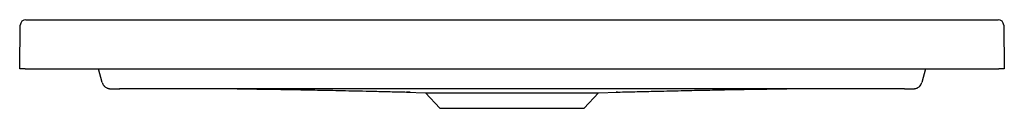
# Model space of a CAD drawing. Header units: millimetres. Extents: x 5770.528 to 5771.228, y 2324.467 to 2324.53.
import ezdxf

# ---------------------------------------------------------------- set-up
doc = ezdxf.new("R2010")
doc.units = ezdxf.units.MM
doc.layers.add('SANINDUSA', color=3, linetype='Continuous')

msp = doc.modelspace()

# ---------------------------------------------------------------- linework, layer by layer
at = {"layer": 'SANINDUSA'}
for p, q in [((5770.52809, 2324.49481), (5770.52853, 2324.52586)), ((5770.53253, 2324.52981), (5771.22366, 2324.52981)), ((5771.22766, 2324.52586), (5771.22809, 2324.49481)), ((5770.53209, 2324.49481), (5770.52809, 2324.49481)), ((5770.53209, 2324.49481), (5771.22409, 2324.49481)), ((5770.58674, 2324.48518), (5770.58416, 2324.49481)), ((5771.17203, 2324.49481), (5771.16945, 2324.48518)), ((5771.22809, 2324.49481), (5771.22409, 2324.49481)), ((5770.80306, 2324.47833), (5770.81663, 2324.47785)), ((5770.81663, 2324.47785), (5770.82668, 2324.4668)), ((5770.81663, 2324.47785), (5770.93955, 2324.47785)), ((5770.92951, 2324.4668), (5770.93955, 2324.47785)), ((5770.93955, 2324.47785), (5770.95314, 2324.47833)), ((5770.82668, 2324.4668), (5770.92951, 2324.4668))]:
    msp.add_line(p, q, dxfattribs=at)
for centre, radius, start, end in [((5770.53253, 2324.52581), 0.004, 90, 179.2), ((5771.22366, 2324.52581), 0.004, 0.8, 90), ((5770.59253, 2324.48673), 0.006, 195.00011, 218.24764), ((5771.16365, 2324.48673), 0.006, 320.24848, 344.99988)]:
    msp.add_arc(centre, radius, start, end, dxfattribs=at)
for points, knots in [([(5770.58784, 2324.48304), (5770.58792, 2324.48292), (5770.5882, 2324.48253), (5770.5888, 2324.48201), (5770.58955, 2324.4815), (5770.59029, 2324.48115), (5770.59094, 2324.48093), (5770.59148, 2324.48082), (5770.59187, 2324.48076), (5770.59216, 2324.48073), (5770.59248, 2324.48071), (5770.59293, 2324.48069), (5770.59364, 2324.48067), (5770.59464, 2324.48066), (5770.59583, 2324.48065), (5770.5972, 2324.48064), (5770.59834, 2324.48063), (5770.599, 2324.48063), (5770.59917, 2324.48063)], [0, 0, 0, 0, 0.029391, 0.096426, 0.157621, 0.212492, 0.259867, 0.297599, 0.32836, 0.356524, 0.400898, 0.477217, 0.57553, 0.670211, 0.769934, 0.867211, 0.965273, 1, 1, 1, 1]), ([(5771.15702, 2324.48063), (5771.11053, 2324.48062), (5771.06405, 2324.4806), (5770.99431, 2324.48059), (5770.97107, 2324.48058), (5770.92458, 2324.48057), (5770.90134, 2324.48057), (5770.85485, 2324.48057), (5770.8316, 2324.48057), (5770.78512, 2324.48058), (5770.76187, 2324.48059), (5770.69214, 2324.4806), (5770.64565, 2324.48062), (5770.59916, 2324.48063)], [0, 0, 0, 0, 0.25, 0.25, 0.375, 0.375, 0.5, 0.5, 0.625, 0.625, 0.75, 0.75, 1, 1, 1, 1]), ([(5770.68281, 2324.4806), (5770.68375, 2324.4806), (5770.68607, 2324.4806), (5770.69069, 2324.48058), (5770.69653, 2324.48053), (5770.70309, 2324.48045), (5770.70997, 2324.48036), (5770.71703, 2324.48024), (5770.7241, 2324.48012), (5770.73167, 2324.47998), (5770.73972, 2324.47982), (5770.74827, 2324.47964), (5770.7573, 2324.47944), (5770.76683, 2324.47923), (5770.77684, 2324.479), (5770.78737, 2324.47876), (5770.79701, 2324.47853), (5770.80323, 2324.47838), (5770.80566, 2324.47833)], [0, 0, 0, 0, 0.06229, 0.152441, 0.238259, 0.32002, 0.398042, 0.460472, 0.520798, 0.579286, 0.636226, 0.691933, 0.746743, 0.801009, 0.855094, 0.909363, 0.964622, 1, 1, 1, 1]), ([(5770.80566, 2324.47833), (5770.80531, 2324.47833), (5770.80439, 2324.47833), (5770.80348, 2324.47833), (5770.80292, 2324.47833), (5770.80304, 2324.47833), (5770.80306, 2324.47833)], [0, 0, 0, 0, 0.198651, 0.524009, 0.917412, 1, 1, 1, 1]), ([(5770.95213, 2324.47833), (5770.95307, 2324.47835), (5770.95635, 2324.47842), (5770.96189, 2324.47855), (5770.96869, 2324.47871), (5770.97538, 2324.47886), (5770.98263, 2324.47903), (5770.99036, 2324.4792), (5770.99847, 2324.47938), (5771.00625, 2324.47955), (5771.0137, 2324.47971), (5771.02083, 2324.47986), (5771.02764, 2324.48), (5771.03413, 2324.48013), (5771.04031, 2324.48024), (5771.04618, 2324.48034), (5771.05174, 2324.48042), (5771.05699, 2324.48049), (5771.06193, 2324.48055), (5771.06654, 2324.48058), (5771.07041, 2324.4806), (5771.07252, 2324.4806), (5771.07339, 2324.4806)], [0, 0, 0, 0, 0.0126219, 0.0437742, 0.0742976, 0.104226, 0.1339166, 0.1737601, 0.2145389, 0.2568939, 0.3013979, 0.3485456, 0.3987532, 0.4523657, 0.5096668, 0.5708889, 0.6362225, 0.7058245, 0.7798245, 0.8583308, 0.9414338, 1, 1, 1, 1]), ([(5770.95314, 2324.47833), (5770.95313, 2324.47833), (5770.95309, 2324.47833), (5770.95271, 2324.47833), (5770.95222, 2324.47833), (5770.95213, 2324.47833)], [0, 0, 0, 0, 0.379935, 0.887779, 1, 1, 1, 1]), ([(5771.15702, 2324.48063), (5771.15758, 2324.48063), (5771.15831, 2324.48063), (5771.15949, 2324.48064), (5771.16082, 2324.48065), (5771.16196, 2324.48066), (5771.16289, 2324.48068), (5771.16349, 2324.4807), (5771.1639, 2324.48072), (5771.16424, 2324.48075), (5771.16471, 2324.48082), (5771.16534, 2324.48096), (5771.16617, 2324.48125), (5771.16711, 2324.48179), (5771.16785, 2324.48238), (5771.16817, 2324.48281), (5771.16825, 2324.48291)], [0, 0, 0, 0, 0.046966, 0.151004, 0.252708, 0.354303, 0.456252, 0.563449, 0.624875, 0.66651, 0.705902, 0.747554, 0.805631, 0.889019, 0.973804, 1, 1, 1, 1])]:
    msp.add_open_spline(points, degree=3, knots=knots, dxfattribs=at)

doc.saveas('drawing.dxf')
